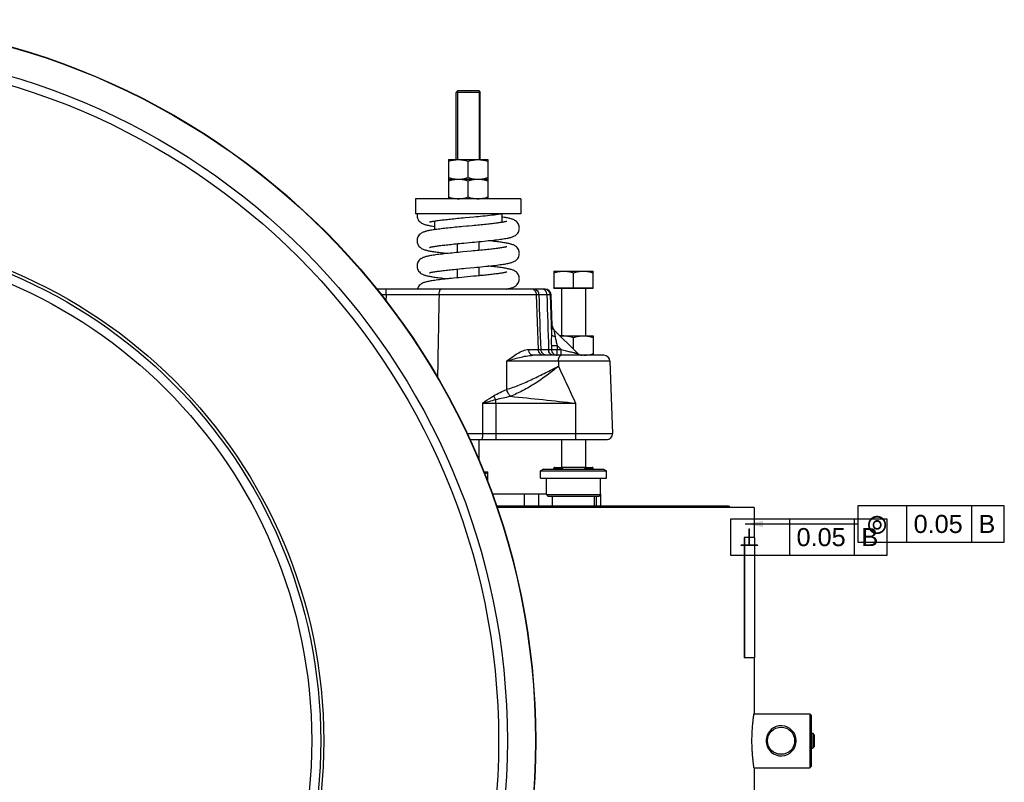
# Model space of a CAD drawing. Extents: x 0 to 2037, y -777 to 1557.
# Tile 5 of 70: x 983 to 1147, y -383 to -256. Entities that reach past the tile are written whole.
import ezdxf

# ---------------------------------------------------------------- set-up
doc = ezdxf.new("R2010")
doc.units = 0
doc.header["$LTSCALE"] = 65.395
doc.layers.get('0').update_dxf_attribs({"linetype": 'CONTINUOUS'})
doc.layers.add('3_ALL_AXES', color=7, linetype='CONTINUOUS')
doc.styles.get("Standard").update_dxf_attribs({"font": 'arial.ttf'})
doc.styles.add('TEXTSTYLE_1', font='gdt', dxfattribs={"width": 0.8})
doc.dimstyles.get("Standard").update_dxf_attribs({"dimtxt": 3, "dimasz": 3, "dimexe": 2, "dimexo": 1.5, "dimtad": 1, "dimdec": 1, "dimtxsty": 'STANDARD', "dimblk": '_ARROW_FILLED', "dimblk1": '_ARROW_FILLED', "dimblk2": '_ARROW_FILLED', "dimcen": 0.09, "dimazin": 3, "dimtol": 1, "dimtp": 0.1, "dimtm": 0.1, "dimtfac": 1, "dimtdec": 1, "dimtofl": 0, "dimtmove": 0, "dimatfit": 3, "dimtolj": 1})

# ---------------------------------------------------------------- blocks, each defined once
blk = doc.blocks.new('_ARROW_FILLED')
at = {"color": 0, "linetype": 'BYBLOCK'}
blk.add_solid([(0, 0), (-1, 0.25), (-1, -0.25)], dxfattribs=at)

msp = doc.modelspace()

# ---------------------------------------------------------------- linework, layer by layer
at = {"color": 7, "linetype": 'CONTINUOUS'}
for p, q in [((1056.002, -267.838), (1055.752, -268.088)), ((1059.752, -268.088), (1055.752, -268.088)), ((1059.552, -267.838), (1055.952, -267.838)), ((1059.502, -267.838), (1059.752, -268.088)), ((1057.024, -293.101), (1058.424, -292.969)), ((1059.555, -292.861), (1059.984, -292.819)), ((1070.537, -300.738), (1042.569, -300.738)), ((1072.002, -300.613), (1072.002, -300.513)), ((1072.002, -300.513), (1078.502, -300.513)), ((1072.002, -300.613), (1078.502, -300.613)), ((1073.252, -300.613), (1073.252, -308.488)), ((1077.252, -300.613), (1077.252, -308.488)), ((1078.502, -300.613), (1078.502, -300.513)), ((1071.715, -306.82), (1071.536, -301.703)), ((1072.003, -307.489), (1075.96, -311.445)), ((1080.298, -311.738), (1068.507, -311.738)), ((1081.297, -312.703), (1081.716, -324.703)), ((1058.026, -325.738), (1080.717, -325.738)), ((1073.252, -325.738), (1073.252, -330.363)), ((1077.252, -325.738), (1077.252, -330.363)), ((1072.152, -330.338), (1073.252, -330.338)), ((1077.252, -330.363), (1073.252, -330.363)), ((1073.252, -330.363), (1073.502, -330.613)), ((1077.252, -330.363), (1077.002, -330.613)), ((1077.252, -330.338), (1078.352, -330.338)), ((1070.239, -330.613), (1069.739, -330.902)), ((1069.739, -332.113), (1069.739, -330.901)), ((1069.739, -330.901), (1080.739, -330.901)), ((1070.239, -330.613), (1080.239, -330.613)), ((1072.002, -330.613), (1072.002, -330.488)), ((1078.502, -330.613), (1078.502, -330.488)), ((1080.239, -330.613), (1080.739, -330.902)), ((1080.739, -332.113), (1080.739, -330.901)), ((1070.739, -334.863), (1070.739, -332.113)), ((1079.739, -334.863), (1079.739, -332.113)), ((1070.739, -334.863), (1079.739, -334.863)), ((1070.739, -334.863), (1070.989, -335.113)), ((1070.989, -335.113), (1079.489, -335.113)), ((1071.739, -336.738), (1071.739, -335.113)), ((1078.739, -336.738), (1078.739, -335.113)), ((1079.008, -335.113), (1079.008, -336.738)), ((1079.739, -334.863), (1079.489, -335.113)), ((1079.752, -334.738), (1079.752, -336.738)), ((1062.438, -336.738), (1100.989, -336.738)), ((1100.989, -336.738), (1101.239, -336.988)), ((1105.239, -371.238), (1114.489, -371.238)), ((1114.489, -371.238), (1114.489, -380.238)), ((1114.739, -371.488), (1114.489, -371.238)), ((1114.739, -371.488), (1114.737, -374.238)), ((1114.742, -374.238), (1114.739, -371.488)), ((1114.737, -374.238), (1114.736, -374.488)), ((1114.736, -374.488), (1114.737, -377.238)), ((1114.739, -374.488), (1114.989, -374.488)), ((1114.742, -374.488), (1114.742, -374.238)), ((1114.989, -374.488), (1114.989, -376.988)), ((1115.239, -374.738), (1114.989, -374.488)), ((1115.239, -374.738), (1115.239, -375.113)), ((1115.239, -375.113), (1115.239, -376.383)), ((1114.737, -377.238), (1114.739, -379.988)), ((1114.739, -376.988), (1114.989, -376.988)), ((1114.742, -377.238), (1114.742, -376.988)), ((1115.239, -376.738), (1114.989, -376.988)), ((1115.239, -376.383), (1115.239, -376.738)), ((1105.239, -380.238), (1114.489, -380.238)), ((1114.739, -379.988), (1114.489, -380.238))]:
    msp.add_line(p, q, dxfattribs=at)
at = {"color": 2, "linetype": 'CONTINUOUS'}
for p, q in [((1055.952, -267.838), (1055.952, -279.238)), ((1059.552, -267.838), (1059.552, -279.238)), ((1146.815, -336.738), (1122.499, -336.738)), ((1122.499, -336.738), (1122.499, -342.738)), ((1130.624, -342.738), (1130.624, -336.738)), ((1141.402, -342.738), (1141.402, -336.738)), ((1146.815, -342.738), (1146.815, -336.738)), ((1101.302, -338.921), (1101.302, -344.921)), ((1127.367, -338.921), (1101.302, -338.921)), ((1111.177, -344.921), (1111.177, -338.921)), ((1121.954, -344.921), (1121.954, -338.921)), ((1127.367, -344.921), (1127.367, -338.921)), ((1122.499, -342.738), (1146.815, -342.738)), ((1101.302, -344.921), (1127.367, -344.921))]:
    msp.add_line(p, q, dxfattribs=at)
at = {"color": 9, "linetype": 'CONTINUOUS'}
for p, q in [((1044.121, -301.712), (1044.121, -300.738)), ((1044.121, -301.712), (1043.337, -301.712)), ((1044.121, -301.712), (1044.092, -302.67)), ((1052.908, -301.703), (1044.121, -301.712)), ((1052.908, -301.703), (1051.214, -301.704)), ((1069.106, -301.703), (1052.908, -301.703)), ((1069.426, -310.773), (1069.106, -301.703)), ((1070.827, -301.703), (1069.54, -301.703)), ((1071.536, -301.703), (1071.364, -301.703)), ((1071.364, -301.703), (1071.578, -308.256)), ((1071.715, -306.82), (1071.711, -306.816)), ((1067.795, -310.773), (1069.426, -310.773)), ((1069.852, -310.773), (1071.109, -310.773)), ((1071.57, -310.084), (1071.59, -310.774)), ((1072.529, -310.083), (1073.218, -310.773)), ((1072.529, -310.083), (1072.547, -310.773)), ((1072.547, -311.738), (1072.547, -310.773)), ((1072.547, -310.773), (1073.218, -310.773)), ((1073.218, -311.738), (1073.218, -310.773)), ((1064.111, -312.703), (1064.143, -317.409)), ((1072.744, -312.703), (1072.736, -313.558)), ((1081.297, -312.703), (1072.744, -312.703)), ((1060.115, -319.685), (1060.14, -324.703)), ((1060.115, -319.685), (1062.345, -319.685)), ((1062.345, -319.685), (1075.582, -319.685)), ((1062.345, -319.685), (1062.364, -324.703)), ((1075.582, -319.685), (1075.591, -324.703)), ((1057.549, -324.703), (1060.14, -324.703)), ((1060.14, -324.703), (1062.364, -324.703)), ((1062.364, -324.703), (1081.716, -324.703)), ((1072.002, -330.488), (1073.377, -330.488)), ((1077.127, -330.488), (1078.502, -330.488)), ((1067.078, -334.738), (1067.078, -336.738)), ((1069.443, -334.738), (1069.443, -336.738))]:
    msp.add_line(p, q, dxfattribs=at)
at = {"color": 3, "linetype": 'CONTINUOUS'}
for p, q in [((1061.729, -334.738), (1070.739, -334.738)), ((1079.752, -334.738), (1079.739, -334.738))]:
    msp.add_line(p, q, dxfattribs=at)
at = {"color": 7, "linetype": 'CONTINUOUS'}
for points in [[(1049.277, -288.238), (1049.256, -288.407), (1049.252, -288.5)], [(1049.252, -288.5), (1049.257, -288.615), (1049.286, -288.805), (1049.34, -288.991), (1049.418, -289.168), (1049.516, -289.329), (1049.631, -289.473), (1049.758, -289.598), (1049.891, -289.703), (1050.022, -289.788), (1050.152, -289.857), (1050.277, -289.914), (1050.401, -289.963), (1050.528, -290.006), (1050.659, -290.045), (1050.797, -290.082), (1050.944, -290.117), (1051.102, -290.152), (1051.272, -290.186), (1051.457, -290.22), (1051.657, -290.254), (1051.875, -290.289), (1052.109, -290.324), (1052.152, -290.33)], [(1051.349, -289.607), (1051.342, -289.61), (1051.337, -289.612), (1051.348, -289.608), (1051.374, -289.6), (1051.414, -289.588), (1051.466, -289.574), (1051.53, -289.558), (1051.607, -289.541), (1051.694, -289.522), (1051.793, -289.503), (1051.903, -289.482), (1052.023, -289.461), (1052.155, -289.439), (1052.297, -289.416), (1052.45, -289.393), (1052.614, -289.369), (1052.788, -289.345), (1052.974, -289.32), (1053.169, -289.295), (1053.375, -289.269), (1053.591, -289.243), (1053.818, -289.217), (1054.054, -289.19), (1054.299, -289.163), (1054.554, -289.136), (1054.819, -289.108), (1055.092, -289.08), (1055.376, -289.051), (1055.668, -289.022), (1055.97, -288.992), (1056.281, -288.962), (1056.601, -288.931), (1056.93, -288.9), (1057.268, -288.868)], [(1057.268, -288.868), (1057.969, -288.802), (1058.697, -288.733)], [(1064.146, -289.501), (1064.112, -289.512), (1064.062, -289.525), (1063.999, -289.541), (1063.923, -289.559), (1063.835, -289.578), (1063.734, -289.599), (1063.622, -289.62), (1063.5, -289.642), (1063.366, -289.664), (1063.222, -289.687), (1063.067, -289.711), (1062.902, -289.735), (1062.727, -289.759), (1062.543, -289.784), (1062.348, -289.809), (1062.144, -289.834), (1061.931, -289.86), (1061.709, -289.886), (1061.478, -289.912), (1061.238, -289.939), (1060.99, -289.966), (1060.733, -289.993), (1060.469, -290.02), (1060.198, -290.048), (1059.92, -290.076), (1059.636, -290.104), (1059.346, -290.132), (1059.05, -290.16), (1058.75, -290.189), (1058.445, -290.218)], [(1058.697, -288.733), (1059.069, -288.698), (1059.445, -288.662), (1059.823, -288.625), (1060.202, -288.588), (1060.58, -288.55), (1060.956, -288.511), (1061.328, -288.472), (1061.694, -288.432), (1062.053, -288.391), (1062.403, -288.35), (1062.741, -288.308), (1063.068, -288.265), (1063.266, -288.238)], [(1066.252, -290.605), (1066.249, -290.5), (1066.222, -290.314), (1066.171, -290.131), (1066.097, -289.957), (1066.002, -289.796), (1065.891, -289.652), (1065.767, -289.525), (1065.636, -289.419), (1065.505, -289.331), (1065.376, -289.259), (1065.251, -289.201), (1065.126, -289.151), (1065.002, -289.108), (1064.874, -289.069), (1064.741, -289.032), (1064.601, -288.998), (1064.451, -288.964), (1064.291, -288.931), (1064.119, -288.899), (1063.935, -288.866), (1063.738, -288.833), (1063.527, -288.801), (1063.352, -288.775)], [(1064.164, -289.495), (1064.167, -289.494), (1064.146, -289.501)], [(1056.878, -290.366), (1056.561, -290.396), (1056.244, -290.426), (1055.928, -290.457), (1055.613, -290.487), (1055.301, -290.518), (1054.993, -290.549), (1054.691, -290.58), (1054.394, -290.611), (1054.104, -290.641), (1053.821, -290.672), (1053.548, -290.703), (1053.284, -290.734), (1053.029, -290.764), (1052.786, -290.795), (1052.553, -290.825), (1052.332, -290.855), (1052.122, -290.884), (1051.924, -290.914), (1051.736, -290.943), (1051.56, -290.973), (1051.395, -291.002), (1051.239, -291.031), (1051.094, -291.061), (1050.957, -291.091), (1050.827, -291.121), (1050.705, -291.153), (1050.588, -291.186), (1050.474, -291.222), (1050.362, -291.262), (1050.249, -291.308), (1050.132, -291.363), (1050.009, -291.431), (1049.882, -291.514), (1049.752, -291.618), (1049.627, -291.742), (1049.512, -291.887), (1049.414, -292.05), (1049.337, -292.228), (1049.284, -292.416), (1049.256, -292.605), (1049.252, -292.71)], [(1058.445, -290.218), (1057.825, -290.277), (1057.511, -290.306), (1056.878, -290.366)], [(1059.984, -292.819), (1060.39, -292.779), (1060.791, -292.738), (1061.179, -292.698), (1061.551, -292.658), (1061.902, -292.619), (1062.232, -292.581), (1062.541, -292.543), (1062.83, -292.507), (1063.1, -292.471), (1063.353, -292.435), (1063.589, -292.4), (1063.809, -292.366), (1064.013, -292.331), (1064.203, -292.296), (1064.378, -292.262), (1064.54, -292.227), (1064.69, -292.191), (1064.831, -292.154), (1064.964, -292.115), (1065.091, -292.072), (1065.215, -292.025), (1065.341, -291.969), (1065.47, -291.9), (1065.602, -291.816), (1065.736, -291.712), (1065.865, -291.587), (1065.983, -291.443), (1066.084, -291.28), (1066.163, -291.101), (1066.218, -290.913), (1066.248, -290.721), (1066.252, -290.605)], [(1049.252, -292.71), (1049.257, -292.821), (1049.285, -293.01), (1049.338, -293.197), (1049.416, -293.374), (1049.515, -293.537), (1049.63, -293.681), (1049.754, -293.805), (1049.883, -293.907), (1050.009, -293.99), (1050.132, -294.058), (1050.249, -294.113), (1050.364, -294.159), (1050.479, -294.2), (1050.595, -294.236), (1050.714, -294.27), (1050.84, -294.302), (1050.972, -294.333), (1051.113, -294.364), (1051.263, -294.394), (1051.423, -294.424), (1051.593, -294.454), (1051.775, -294.483), (1051.969, -294.513), (1052.175, -294.544), (1052.394, -294.574), (1052.626, -294.605), (1052.871, -294.637), (1053.131, -294.669), (1053.405, -294.701), (1053.694, -294.734), (1053.999, -294.768), (1054.317, -294.802), (1054.445, -294.815)], [(1066.252, -294.815), (1066.248, -294.708), (1066.221, -294.517), (1066.167, -294.33), (1066.09, -294.153), (1065.993, -293.992), (1065.879, -293.848), (1065.755, -293.725), (1065.627, -293.622), (1065.5, -293.538), (1065.377, -293.47), (1065.259, -293.414), (1065.144, -293.368), (1065.029, -293.327), (1064.912, -293.29), (1064.79, -293.255), (1064.661, -293.222), (1064.523, -293.19), (1064.377, -293.158), (1064.22, -293.127), (1064.052, -293.096), (1063.872, -293.065), (1063.681, -293.034), (1063.478, -293.003), (1063.263, -292.972), (1063.037, -292.941), (1062.799, -292.91), (1062.55, -292.879), (1062.291, -292.847), (1062.023, -292.816), (1061.745, -292.784), (1061.46, -292.753), (1061.169, -292.722), (1061.06, -292.71)], [(1051.345, -293.819), (1051.34, -293.821), (1051.337, -293.822), (1051.351, -293.817), (1051.379, -293.808), (1051.42, -293.796), (1051.475, -293.782), (1051.541, -293.766), (1051.619, -293.748), (1051.709, -293.729), (1051.809, -293.709), (1051.921, -293.689), (1052.043, -293.667), (1052.177, -293.645), (1052.321, -293.622), (1052.476, -293.599), (1052.641, -293.575), (1052.818, -293.551), (1053.005, -293.526), (1053.202, -293.501), (1053.41, -293.475), (1053.629, -293.449), (1053.859, -293.422), (1054.098, -293.395), (1054.348, -293.368), (1054.608, -293.34), (1054.878, -293.312), (1055.157, -293.283), (1055.446, -293.254), (1055.745, -293.224), (1056.052, -293.194), (1056.368, -293.163), (1056.692, -293.132), (1057.024, -293.101)], [(1064.157, -293.708), (1064.162, -293.706), (1064.168, -293.703), (1064.157, -293.707), (1064.13, -293.716), (1064.088, -293.728), (1064.033, -293.743), (1063.964, -293.76), (1063.883, -293.778), (1063.788, -293.798), (1063.682, -293.819), (1063.563, -293.841), (1063.432, -293.863), (1063.289, -293.887), (1063.134, -293.911), (1062.968, -293.935), (1062.791, -293.961), (1062.602, -293.986), (1062.402, -294.012), (1062.192, -294.039), (1061.971, -294.065), (1061.74, -294.092), (1061.499, -294.12), (1061.248, -294.148), (1060.988, -294.176), (1060.717, -294.205), (1060.438, -294.233), (1060.149, -294.263), (1059.851, -294.292), (1059.545, -294.323), (1059.231, -294.353), (1058.908, -294.384), (1058.579, -294.415), (1058.242, -294.447)], [(1058.424, -292.969), (1058.798, -292.934), (1059.182, -292.897), (1059.555, -292.861)], [(1056.841, -294.579), (1056.484, -294.613), (1056.126, -294.647), (1055.771, -294.682), (1055.419, -294.716), (1055.072, -294.751), (1054.732, -294.785), (1054.4, -294.82), (1054.077, -294.854), (1053.765, -294.889), (1053.464, -294.923), (1053.176, -294.957), (1052.901, -294.99), (1052.639, -295.024), (1052.39, -295.057), (1052.155, -295.09), (1051.934, -295.122), (1051.727, -295.155), (1051.533, -295.187), (1051.352, -295.22), (1051.184, -295.252), (1051.027, -295.285), (1050.88, -295.318), (1050.742, -295.353), (1050.612, -295.389), (1050.486, -295.428), (1050.364, -295.471), (1050.243, -295.521), (1050.121, -295.579), (1049.994, -295.649), (1049.867, -295.735), (1049.739, -295.84), (1049.617, -295.963), (1049.507, -296.104), (1049.412, -296.263), (1049.337, -296.437), (1049.285, -296.621), (1049.257, -296.811), (1049.252, -296.92)], [(1058.242, -294.447), (1057.551, -294.512), (1056.841, -294.579)], [(1058.736, -297.15), (1059.115, -297.113), (1059.508, -297.076), (1059.908, -297.037), (1060.313, -296.997), (1060.714, -296.956), (1061.107, -296.915), (1061.485, -296.875), (1061.842, -296.835), (1062.179, -296.797), (1062.495, -296.759), (1062.79, -296.722), (1063.066, -296.685), (1063.323, -296.65), (1063.564, -296.614), (1063.787, -296.579), (1063.994, -296.544), (1064.187, -296.509), (1064.365, -296.475), (1064.529, -296.439), (1064.682, -296.403), (1064.824, -296.366), (1064.958, -296.327), (1065.086, -296.284), (1065.212, -296.236), (1065.337, -296.18), (1065.468, -296.112), (1065.6, -296.028), (1065.735, -295.924), (1065.864, -295.799), (1065.982, -295.654), (1066.083, -295.491), (1066.163, -295.312), (1066.218, -295.124), (1066.248, -294.932), (1066.252, -294.815)], [(1049.252, -296.92), (1049.257, -297.033), (1049.285, -297.223), (1049.34, -297.411), (1049.419, -297.59), (1049.52, -297.754), (1049.637, -297.899), (1049.764, -298.023), (1049.894, -298.125), (1050.022, -298.208), (1050.146, -298.275), (1050.265, -298.329), (1050.382, -298.376), (1050.498, -298.416), (1050.616, -298.453), (1050.739, -298.487), (1050.868, -298.519), (1051.005, -298.551), (1051.151, -298.582), (1051.307, -298.612), (1051.473, -298.643), (1051.65, -298.673), (1051.838, -298.703), (1052.039, -298.734), (1052.252, -298.765), (1052.478, -298.796), (1052.719, -298.827), (1052.974, -298.859), (1053.246, -298.892), (1053.534, -298.926), (1053.838, -298.96), (1054.16, -298.995), (1054.445, -299.025)], [(1051.344, -298.029), (1051.34, -298.031), (1051.338, -298.032), (1051.351, -298.027), (1051.379, -298.018), (1051.42, -298.006), (1051.474, -297.992), (1051.54, -297.976), (1051.617, -297.958), (1051.706, -297.94), (1051.805, -297.92), (1051.916, -297.9), (1052.037, -297.878), (1052.169, -297.856), (1052.311, -297.834), (1052.464, -297.811), (1052.627, -297.787), (1052.801, -297.763), (1052.986, -297.738), (1053.181, -297.713), (1053.387, -297.688), (1053.603, -297.662), (1053.83, -297.636), (1054.067, -297.609), (1054.315, -297.581), (1054.573, -297.554), (1054.84, -297.526), (1055.118, -297.497), (1055.405, -297.468), (1055.701, -297.438), (1056.007, -297.408), (1056.321, -297.378), (1056.644, -297.347), (1056.974, -297.316), (1057.311, -297.284)], [(1057.311, -297.284), (1058.007, -297.218), (1058.736, -297.15)], [(1066.252, -299.025), (1066.248, -298.908), (1066.218, -298.714), (1066.163, -298.53), (1066.087, -298.358), (1065.992, -298.2), (1065.88, -298.06), (1065.757, -297.937), (1065.629, -297.834), (1065.503, -297.75), (1065.379, -297.681), (1065.262, -297.626), (1065.149, -297.579), (1065.037, -297.539), (1064.924, -297.503), (1064.808, -297.47), (1064.688, -297.439), (1064.561, -297.408), (1064.427, -297.379), (1064.284, -297.35), (1064.133, -297.321), (1063.972, -297.292), (1063.802, -297.264), (1063.621, -297.235), (1063.429, -297.206), (1063.226, -297.177), (1063.012, -297.148), (1062.787, -297.118), (1062.551, -297.089), (1062.305, -297.059), (1062.048, -297.029), (1061.782, -296.998), (1061.507, -296.968), (1061.223, -296.937), (1061.06, -296.92)], [(1059.566, -298.53), (1059.125, -298.573), (1058.614, -298.622), (1058.112, -298.67), (1057.623, -298.716), (1057.146, -298.76), (1056.684, -298.804), (1056.238, -298.847), (1055.808, -298.888), (1055.395, -298.929), (1054.998, -298.968), (1054.618, -299.007), (1054.256, -299.045), (1053.91, -299.083), (1053.582, -299.119), (1053.271, -299.155), (1052.978, -299.191), (1052.701, -299.225), (1052.442, -299.26), (1052.198, -299.294), (1051.971, -299.327), (1051.758, -299.36), (1051.561, -299.393), (1051.378, -299.425), (1051.207, -299.458), (1051.049, -299.49), (1050.901, -299.523), (1050.763, -299.557), (1050.634, -299.593), (1050.511, -299.63), (1050.391, -299.672), (1050.272, -299.718), (1050.15, -299.774), (1050.024, -299.842), (1049.895, -299.925), (1049.762, -300.029), (1049.635, -300.153), (1049.518, -300.299), (1049.418, -300.463), (1049.339, -300.643), (1049.311, -300.738)], [(1064.157, -297.918), (1064.166, -297.914), (1064.166, -297.914), (1064.15, -297.92), (1064.119, -297.929), (1064.075, -297.942), (1064.018, -297.957), (1063.949, -297.973), (1063.869, -297.991), (1063.779, -298.01), (1063.677, -298.03), (1063.565, -298.05), (1063.443, -298.072), (1063.31, -298.093), (1063.168, -298.116), (1063.016, -298.138), (1062.855, -298.162), (1062.685, -298.185), (1062.506, -298.209), (1062.318, -298.233), (1062.121, -298.257), (1061.917, -298.282), (1061.704, -298.307), (1061.484, -298.332), (1061.257, -298.357), (1061.022, -298.382), (1060.782, -298.408), (1060.535, -298.433), (1060.283, -298.459), (1060.025, -298.485), (1059.763, -298.511), (1059.566, -298.53)], [(1064.086, -300.738), (1064.137, -300.729), (1064.312, -300.695), (1064.475, -300.661), (1064.626, -300.627), (1064.767, -300.592), (1064.899, -300.555), (1065.025, -300.515), (1065.147, -300.472), (1065.268, -300.422), (1065.39, -300.364), (1065.516, -300.293), (1065.645, -300.206), (1065.773, -300.1), (1065.895, -299.974), (1066.004, -299.832), (1066.098, -299.672), (1066.171, -299.5), (1066.222, -299.318), (1066.248, -299.134), (1066.252, -299.025)]]:
    msp.add_lwpolyline(points, dxfattribs=at)
at = {"color": 9, "linetype": 'CONTINUOUS'}
for points in [[(1047.699, -301.708), (1046.805, -301.709), (1045.909, -301.71), (1044.121, -301.712)], [(1051.214, -301.704), (1050.348, -301.705), (1049.472, -301.706), (1047.699, -301.708)]]:
    msp.add_lwpolyline(points, dxfattribs=at)
at = {"color": 7, "linetype": 'CONTINUOUS'}
for centre, radius in [((949.252, -375.738), 119.725), ((949.252, -375.738), 84.5), ((949.252, -375.738), 84), ((1109.736, -375.738), 2.25)]:
    msp.add_circle(centre, radius, dxfattribs=at)
at = {"color": 9, "linetype": 'CONTINUOUS'}
for radius in [119.674, 115.006, 113.557, 82.5]:
    msp.add_circle((949.252, -375.738), radius, dxfattribs=at)
for centre, radius, start, end in [((1068.54, -301.737), 1, 1.95671, 67.89958), ((1070.377, -301.713), 0.976, 84.42709, 89.99391), ((1070.377, -301.715), 0.978, 78.87342, 84.43092), ((1072.71, -306.782), 0.999, 181.96587, 224.99761), ((1068.427, -2747.998), 2435.299, 89.898445, 90.101556), ((1035.841, -319.729), 26.505, 0.0933, 1.39986)]:
    msp.add_arc(centre, radius, start, end, dxfattribs=at)
at = {"color": 7, "linetype": 'CONTINUOUS'}
for centre, radius, start, end in [((1070.537, -301.738), 1, 2, 90), ((1072.714, -306.785), 1, 182, 224.68457), ((1076.667, -310.738), 1, 225.00016, 270), ((1080.298, -312.738), 1, 2, 90), ((1080.717, -324.738), 1, 270, 2), ((1072.152, -330.488), 0.15, 90, 180), ((1078.352, -330.488), 0.15, 0, 90), ((1109.736, -375.738), 2.5, 0.49773, 174.04854), ((1109.736, -375.738), 2.5, 185.98686, 359.57119)]:
    msp.add_arc(centre, radius, start, end, dxfattribs=at)
at = {"color": 9, "linetype": 'CONTINUOUS'}
for points, knots in [([(1052.908, -301.703), (1052.91, -301.579), (1052.928, -301.347), (1052.988, -301.077), (1053.062, -300.904), (1053.129, -300.796), (1053.209, -300.738), (1053.259, -300.738)], [0, 0, 0, 0, 0.3445655, 0.6419065, 0.7624016, 0.8610414, 1, 1, 1, 1]), ([(1069.106, -301.703), (1069.102, -301.577), (1069.056, -301.33), (1068.877, -301.011), (1068.608, -300.791), (1068.388, -300.738), (1068.282, -300.738)], [0, 0, 0, 0, 0.2718933, 0.5311201, 0.772266, 1, 1, 1, 1]), ([(1070.827, -301.703), (1070.824, -301.577), (1070.782, -301.332), (1070.615, -301.014), (1070.364, -300.793), (1070.155, -300.738), (1070.055, -300.738)], [0, 0, 0, 0, 0.2788438, 0.5412271, 0.7796895, 1, 1, 1, 1]), ([(1071.364, -301.703), (1071.357, -301.484), (1071.191, -301.038), (1070.779, -300.798), (1070.566, -300.756)], [0, 0, 0, 0, 0.5019258, 1, 1, 1, 1]), ([(1069.54, -301.703), (1069.495, -301.701), (1069.35, -301.703), (1069.205, -301.702), (1069.106, -301.703)], [0, 0, 0, 0, 0.3105477, 1, 1, 1, 1]), ([(1071.364, -301.703), (1071.34, -301.702), (1071.161, -301.701), (1070.982, -301.702), (1070.827, -301.703)], [0, 0, 0, 0, 0.1370226, 1, 1, 1, 1]), ([(1071.711, -306.816), (1071.71, -306.815), (1071.702, -306.827), (1071.701, -306.842), (1071.692, -306.879), (1071.682, -306.95), (1071.665, -307.073), (1071.647, -307.25), (1071.627, -307.466), (1071.601, -307.804), (1071.586, -308.071), (1071.578, -308.256)], [0, 0, 0, 0, 0.0039926, 0.0177492, 0.0417339, 0.0755547, 0.1702252, 0.2960242, 0.4469159, 0.6174376, 1, 1, 1, 1]), ([(1072.003, -307.489), (1072.001, -307.486), (1072.001, -307.515), (1072.002, -307.52), (1072.003, -307.531)], [0, 0, 0, 0, 0.2109777, 1, 1, 1, 1]), ([(1071.578, -308.256), (1071.571, -308.556), (1071.555, -309.165), (1071.561, -309.775), (1071.57, -310.084)], [0, 0, 0, 0, 0.4927579, 1, 1, 1, 1]), ([(1071.578, -308.255), (1071.611, -308.349), (1071.817, -308.52), (1072.048, -308.594), (1072.189, -308.625)], [0, 0, 0, 0, 0.4081897, 1, 1, 1, 1]), ([(1072.003, -307.531), (1072.009, -307.59), (1072.029, -307.737), (1072.085, -308.103), (1072.144, -308.408), (1072.189, -308.625)], [0, 0, 0, 0, 0.1599644, 0.401077, 1, 1, 1, 1]), ([(1072.189, -308.625), (1072.239, -308.866), (1072.339, -309.354), (1072.461, -309.839), (1072.529, -310.083)], [0, 0, 0, 0, 0.492093, 1, 1, 1, 1]), ([(1064.111, -312.703), (1064.421, -312.479), (1065.026, -312.037), (1065.934, -311.426), (1066.835, -310.945), (1067.485, -310.773), (1067.795, -310.773)], [0, 0, 0, 0, 0.2725576, 0.5340376, 0.7787146, 1, 1, 1, 1]), ([(1068.507, -311.738), (1068.415, -311.738), (1068.218, -311.68), (1067.988, -311.457), (1067.837, -311.141), (1067.799, -310.898), (1067.795, -310.773)], [0, 0, 0, 0, 0.2109277, 0.4461955, 0.7126081, 1, 1, 1, 1]), ([(1070.254, -311.738), (1070.148, -311.738), (1069.926, -311.684), (1069.656, -311.465), (1069.476, -311.146), (1069.43, -310.899), (1069.426, -310.773)], [0, 0, 0, 0, 0.2283299, 0.469697, 0.7286719, 1, 1, 1, 1]), ([(1069.426, -310.773), (1069.525, -310.773), (1069.667, -310.773), (1069.809, -310.775), (1069.852, -310.773)], [0, 0, 0, 0, 0.6964997, 1, 1, 1, 1]), ([(1070.849, -311.738), (1070.722, -311.738), (1070.465, -311.688), (1070.138, -311.475), (1069.914, -311.155), (1069.856, -310.9), (1069.852, -310.773)], [0, 0, 0, 0, 0.2497801, 0.4996868, 0.7497757, 1, 1, 1, 1]), ([(1071.874, -311.738), (1071.775, -311.738), (1071.567, -311.682), (1071.318, -311.461), (1071.154, -311.143), (1071.112, -310.898), (1071.109, -310.773)], [0, 0, 0, 0, 0.2192828, 0.4573844, 0.7202072, 1, 1, 1, 1]), ([(1071.109, -310.773), (1071.16, -310.773), (1071.32, -310.774), (1071.481, -310.774), (1071.59, -310.774)], [0, 0, 0, 0, 0.3199423, 1, 1, 1, 1]), ([(1071.57, -310.084), (1071.616, -310.088), (1071.736, -310.091), (1072.056, -310.094), (1072.329, -310.088), (1072.529, -310.083)], [0, 0, 0, 0, 0.1443028, 0.3758346, 1, 1, 1, 1]), ([(1071.59, -310.774), (1071.636, -310.779), (1071.756, -310.78), (1071.971, -310.783), (1072.244, -310.78), (1072.443, -310.774), (1072.547, -310.773)], [0, 0, 0, 0, 0.1450838, 0.3767732, 0.6716952, 1, 1, 1, 1]), ([(1071.59, -310.774), (1071.594, -310.9), (1071.65, -311.153), (1071.863, -311.473), (1072.177, -311.687), (1072.425, -311.738), (1072.547, -311.738)], [0, 0, 0, 0, 0.2549038, 0.5068745, 0.7548468, 1, 1, 1, 1]), ([(1073.218, -310.773), (1073.358, -310.808), (1073.636, -310.877), (1074.051, -310.98), (1074.46, -311.082), (1074.857, -311.18), (1075.176, -311.258), (1075.418, -311.317), (1075.582, -311.357), (1075.725, -311.391), (1075.831, -311.417), (1075.894, -311.431), (1075.932, -311.441), (1075.943, -311.441), (1075.961, -311.446), (1075.96, -311.445)], [0, 0, 0, 0, 0.1527506, 0.3046381, 0.4544616, 0.6004133, 0.73932, 0.8043412, 0.8647089, 0.9182638, 0.961703, 0.9782353, 0.9904695, 0.9978437, 1, 1, 1, 1]), ([(1064.111, -312.703), (1064.469, -312.595), (1065.189, -312.381), (1066.281, -312.083), (1067.383, -311.835), (1068.134, -311.738), (1068.507, -311.738)], [0, 0, 0, 0, 0.2485389, 0.4998584, 0.7517206, 1, 1, 1, 1]), ([(1072.744, -312.703), (1072.745, -312.578), (1072.761, -312.397), (1072.815, -312.167), (1072.889, -311.946), (1073.024, -311.738), (1073.158, -311.738)], [0, 0, 0, 0, 0.3389865, 0.4945115, 0.6348564, 1, 1, 1, 1]), ([(1064.143, -317.409), (1064.872, -317.194), (1066.338, -316.65), (1068.494, -315.679), (1070.629, -314.621), (1072.039, -313.903), (1072.736, -313.558)], [0, 0, 0, 0, 0.2418149, 0.496432, 0.7525331, 1, 1, 1, 1]), ([(1072.736, -313.558), (1072.135, -314.071), (1070.875, -315.055), (1068.904, -316.417), (1066.874, -317.618), (1065.467, -318.272), (1064.768, -318.546)], [0, 0, 0, 0, 0.2510369, 0.5079414, 0.7610751, 1, 1, 1, 1]), ([(1072.736, -313.558), (1073.218, -314.568), (1074.167, -316.611), (1075.107, -318.657), (1075.582, -319.685)], [0, 0, 0, 0, 0.4970034, 1, 1, 1, 1]), ([(1060.115, -319.685), (1060.27, -319.582), (1060.884, -319.174), (1061.5, -318.769), (1061.968, -318.477)], [0, 0, 0, 0, 0.2522328, 1, 1, 1, 1]), ([(1061.968, -318.477), (1062.317, -318.259), (1063.032, -317.878), (1063.772, -317.553), (1064.143, -317.409)], [0, 0, 0, 0, 0.5080607, 1, 1, 1, 1]), ([(1062.338, -319.081), (1062.304, -319.034), (1062.171, -318.839), (1062.051, -318.635), (1061.968, -318.477)], [0, 0, 0, 0, 0.2430884, 1, 1, 1, 1]), ([(1062.338, -319.081), (1062.739, -318.969), (1063.547, -318.776), (1064.361, -318.617), (1064.768, -318.546)], [0, 0, 0, 0, 0.5025042, 1, 1, 1, 1]), ([(1064.768, -318.546), (1064.624, -318.403), (1064.376, -318.037), (1064.21, -317.632), (1064.143, -317.409)], [0, 0, 0, 0, 0.4650218, 1, 1, 1, 1]), ([(1064.768, -318.546), (1066.572, -318.717), (1070.177, -319.094), (1073.78, -319.488), (1075.582, -319.685)], [0, 0, 0, 0, 0.4999391, 1, 1, 1, 1]), ([(1060.14, -324.703), (1060.14, -324.834), (1060.134, -325.078), (1060.104, -325.397), (1060.061, -325.609), (1060.019, -325.711), (1059.989, -325.738), (1059.976, -325.738)], [0, 0, 0, 0, 0.3679621, 0.6842041, 0.9013471, 0.9641693, 1, 1, 1, 1]), ([(1062.364, -324.703), (1062.365, -324.834), (1062.363, -325.025), (1062.357, -325.268), (1062.351, -325.423), (1062.343, -325.551), (1062.335, -325.645), (1062.326, -325.705), (1062.32, -325.73), (1062.315, -325.738), (1062.312, -325.738)], [0, 0, 0, 0, 0.3782484, 0.5504039, 0.7018759, 0.8266335, 0.9197499, 0.9777056, 0.9930103, 1, 1, 1, 1]), ([(1075.591, -324.703), (1075.591, -324.834), (1075.589, -325.025), (1075.583, -325.268), (1075.577, -325.423), (1075.569, -325.551), (1075.561, -325.645), (1075.553, -325.705), (1075.546, -325.73), (1075.541, -325.738), (1075.538, -325.738)], [0, 0, 0, 0, 0.3782484, 0.5504039, 0.7018759, 0.8266335, 0.9197499, 0.9777056, 0.9930103, 1, 1, 1, 1])]:
    msp.add_open_spline(points, degree=3, knots=knots, dxfattribs=at)
for points in [[(1068.916, -300.811), (1068.799, -300.763), (1068.67, -300.738), (1068.543, -300.738)], [(1052.908, -301.703), (1052.824, -306.268), (1052.74, -310.834), (1052.655, -315.399)], [(1069.852, -310.773), (1069.747, -307.749), (1069.643, -304.726), (1069.54, -301.703)], [(1070.827, -301.703), (1070.921, -304.726), (1071.015, -307.749), (1071.109, -310.773)], [(1060.115, -319.685), (1060.855, -319.48), (1061.595, -319.275), (1062.338, -319.081)]]:
    msp.add_open_spline(points, degree=3, dxfattribs=at)
at = {"layer": '3_ALL_AXES', "color": 7, "linetype": 'CONTINUOUS'}
for p, q in [((1055.752, -279.238), (1055.752, -268.088)), ((1059.752, -279.238), (1059.752, -268.088)), ((1054.502, -279.238), (1054.502, -285.738)), ((1054.502, -279.238), (1061.002, -279.238)), ((1057.752, -282.197), (1057.752, -279.528)), ((1061.002, -279.238), (1061.002, -285.738)), ((1054.502, -282.488), (1061.002, -282.488)), ((1057.752, -285.447), (1057.752, -282.778)), ((1049.002, -285.738), (1049.002, -288.238)), ((1066.502, -285.738), (1049.002, -285.738)), ((1066.502, -285.738), (1066.502, -288.238)), ((1066.502, -288.238), (1049.002, -288.238)), ((1052.152, -289.439), (1052.152, -290.88)), ((1063.352, -288.238), (1063.352, -289.667)), ((1055.952, -294.664), (1055.952, -293.204)), ((1059.552, -294.322), (1059.552, -292.861)), ((1055.952, -298.874), (1055.952, -297.414)), ((1059.552, -298.53), (1059.552, -297.071)), ((1072.002, -297.763), (1072.002, -300.513)), ((1072.002, -297.763), (1078.502, -297.763)), ((1075.252, -300.513), (1075.252, -298.053)), ((1078.502, -300.513), (1078.502, -297.763)), ((1073.002, -308.488), (1078.502, -308.488)), ((1075.252, -310.738), (1075.252, -308.778)), ((1078.502, -308.488), (1078.502, -311.738)), ((1059.552, -329.195), (1059.552, -325.738)), ((1060.33, -331.088), (1061.002, -331.088)), ((1061.002, -332.774), (1061.002, -331.088)), ((1069.739, -332.113), (1080.739, -332.113)), ((1105.239, -336.988), (1062.523, -336.988)), ((1105.239, -336.988), (1105.239, -341.988)), ((1103.581, -341.988), (1103.581, -361.988)), ((1105.314, -341.988), (1103.581, -341.988)), ((1103.652, -341.988), (1103.652, -361.988)), ((1105.314, -341.988), (1105.314, -361.988)), ((1105.314, -361.988), (1103.581, -361.988)), ((1105.239, -361.988), (1105.239, -371.238)), ((1105.239, -380.238), (1105.239, -414.488))]:
    msp.add_line(p, q, dxfattribs=at)
for centre, radius, start, end in [((1073.632, -312.845), 4.357, 90.06353, 97.7719), ((1076.883, -307.404), 4.334, 264.4791, 267.14816), ((1076.876, -307.461), 4.277, 271.02546, 274.29811), ((1076.871, -307.388), 4.35, 274.2934, 275.01329), ((1109.736, -375.738), 2.5, 174.05275, 185.9826), ((1109.736, -375.738), 2.5, 359.57405, 0.49461)]:
    msp.add_arc(centre, radius, start, end, dxfattribs=at)
for points, knots in [([(1054.502, -279.528), (1054.765, -279.44), (1055.299, -279.294), (1055.852, -279.238), (1056.127, -279.238)], [0, 0, 0, 0, 0.5018729, 1, 1, 1, 1]), ([(1056.127, -279.238), (1056.402, -279.238), (1056.956, -279.294), (1057.49, -279.44), (1057.752, -279.528)], [0, 0, 0, 0, 0.4981271, 1, 1, 1, 1]), ([(1057.752, -279.528), (1058.015, -279.44), (1058.549, -279.294), (1059.102, -279.238), (1059.377, -279.238)], [0, 0, 0, 0, 0.5018729, 1, 1, 1, 1]), ([(1059.377, -279.238), (1059.652, -279.238), (1060.206, -279.294), (1060.74, -279.44), (1061.002, -279.528)], [0, 0, 0, 0, 0.4981271, 1, 1, 1, 1]), ([(1054.502, -282.197), (1054.765, -282.285), (1055.299, -282.432), (1055.852, -282.488), (1056.127, -282.488)], [0, 0, 0, 0, 0.5018729, 1, 1, 1, 1]), ([(1054.502, -282.778), (1054.765, -282.69), (1055.299, -282.544), (1055.852, -282.488), (1056.127, -282.488)], [0, 0, 0, 0, 0.5018729, 1, 1, 1, 1]), ([(1056.127, -282.488), (1056.402, -282.488), (1056.956, -282.432), (1057.49, -282.285), (1057.752, -282.197)], [0, 0, 0, 0, 0.4981271, 1, 1, 1, 1]), ([(1056.127, -282.488), (1056.402, -282.488), (1056.956, -282.544), (1057.49, -282.69), (1057.752, -282.778)], [0, 0, 0, 0, 0.4981271, 1, 1, 1, 1]), ([(1057.752, -282.197), (1058.015, -282.285), (1058.549, -282.432), (1059.102, -282.488), (1059.377, -282.488)], [0, 0, 0, 0, 0.5018729, 1, 1, 1, 1]), ([(1057.752, -282.778), (1058.015, -282.69), (1058.549, -282.544), (1059.102, -282.488), (1059.377, -282.488)], [0, 0, 0, 0, 0.5018729, 1, 1, 1, 1]), ([(1059.377, -282.488), (1059.652, -282.488), (1060.206, -282.432), (1060.74, -282.285), (1061.002, -282.197)], [0, 0, 0, 0, 0.4981271, 1, 1, 1, 1]), ([(1059.377, -282.488), (1059.652, -282.488), (1060.206, -282.544), (1060.74, -282.69), (1061.002, -282.778)], [0, 0, 0, 0, 0.4981271, 1, 1, 1, 1]), ([(1054.502, -285.447), (1054.765, -285.535), (1055.299, -285.682), (1055.852, -285.738), (1056.127, -285.738)], [0, 0, 0, 0, 0.5018729, 1, 1, 1, 1]), ([(1056.127, -285.738), (1056.402, -285.738), (1056.956, -285.682), (1057.49, -285.535), (1057.752, -285.447)], [0, 0, 0, 0, 0.4981271, 1, 1, 1, 1]), ([(1057.752, -285.447), (1058.015, -285.535), (1058.549, -285.682), (1059.102, -285.738), (1059.377, -285.738)], [0, 0, 0, 0, 0.5018729, 1, 1, 1, 1]), ([(1059.377, -285.738), (1059.652, -285.738), (1060.206, -285.682), (1060.74, -285.535), (1061.002, -285.447)], [0, 0, 0, 0, 0.4981271, 1, 1, 1, 1]), ([(1072.002, -298.053), (1072.265, -297.965), (1072.799, -297.819), (1073.352, -297.763), (1073.627, -297.763)], [0, 0, 0, 0, 0.5018644, 1, 1, 1, 1]), ([(1073.627, -297.763), (1073.902, -297.763), (1074.456, -297.819), (1074.99, -297.965), (1075.252, -298.053)], [0, 0, 0, 0, 0.4981357, 1, 1, 1, 1]), ([(1075.252, -298.053), (1075.515, -297.965), (1076.049, -297.819), (1076.602, -297.763), (1076.877, -297.763)], [0, 0, 0, 0, 0.5018644, 1, 1, 1, 1]), ([(1076.877, -297.763), (1077.152, -297.763), (1077.706, -297.819), (1078.24, -297.965), (1078.502, -298.053)], [0, 0, 0, 0, 0.4981357, 1, 1, 1, 1]), ([(1073.627, -308.488), (1073.902, -308.488), (1074.456, -308.544), (1074.99, -308.69), (1075.252, -308.778)], [0, 0, 0, 0, 0.4981271, 1, 1, 1, 1]), ([(1075.252, -308.778), (1075.515, -308.69), (1076.049, -308.544), (1076.602, -308.488), (1076.877, -308.488)], [0, 0, 0, 0, 0.5018729, 1, 1, 1, 1]), ([(1076.877, -308.488), (1077.152, -308.488), (1077.706, -308.544), (1078.24, -308.69), (1078.502, -308.778)], [0, 0, 0, 0, 0.4981271, 1, 1, 1, 1]), ([(1077.251, -311.721), (1077.357, -311.712), (1077.782, -311.659), (1078.198, -311.549), (1078.502, -311.447)], [0, 0, 0, 0, 0.2490962, 1, 1, 1, 1]), ([(1060.376, -331.202), (1060.429, -331.214), (1060.64, -331.264), (1060.848, -331.327), (1061.002, -331.378)], [0, 0, 0, 0, 0.2494062, 1, 1, 1, 1]), ([(1105.239, -380.238), (1105.237, -380.238), (1105.24, -380.226), (1105.234, -380.214), (1105.232, -380.185), (1105.225, -380.148), (1105.218, -380.099), (1105.205, -380.014), (1105.186, -379.881), (1105.161, -379.693), (1105.131, -379.467), (1105.099, -379.205), (1105.066, -378.91), (1105.033, -378.584), (1104.989, -378.098), (1104.942, -377.44), (1104.905, -376.606), (1104.892, -375.738), (1104.905, -374.87), (1104.942, -374.036), (1104.989, -373.377), (1105.033, -372.892), (1105.066, -372.566), (1105.099, -372.271), (1105.131, -372.009), (1105.161, -371.782), (1105.186, -371.594), (1105.205, -371.462), (1105.218, -371.377), (1105.225, -371.328), (1105.232, -371.291), (1105.234, -371.261), (1105.24, -371.249), (1105.237, -371.238), (1105.239, -371.238)], [0, 0, 0, 0, 0.0006116, 0.0024377, 0.005473, 0.0097111, 0.0151386, 0.0217405, 0.0383966, 0.0595005, 0.0848335, 0.1141398, 0.1471286, 0.1834807, 0.2228498, 0.3091216, 0.4026908, 0.4999978, 0.597305, 0.6908744, 0.7771466, 0.816516, 0.8528688, 0.8858581, 0.9151649, 0.9404984, 0.9616026, 0.9782591, 0.9848611, 0.9902887, 0.9945269, 0.9975623, 0.9993883, 1, 1, 1, 1])]:
    msp.add_open_spline(points, degree=3, knots=knots, dxfattribs=at)

# ---------------------------------------------------------------- texts
at = {"color": 2, "linetype": 'CONTINUOUS'}
for s, p in [('0.05', (1131.749, -341.238)), ('B', (1142.527, -341.238)), ('0.05', (1112.302, -343.421)), ('B', (1123.079, -343.421))]:
    msp.add_text(s, height=3, dxfattribs=at).set_placement(p)
at = {"color": 2, "linetype": 'CONTINUOUS', "style": 'TEXTSTYLE_1'}
for s, p in [('b', (1102.802, -343.421)), ('r', (1123.999, -341.238))]:
    msp.add_text(s, height=3, dxfattribs=at).set_placement(p)

# ---------------------------------------------------------------- leaders
at = {"color": 2, "linetype": 'CONTINUOUS'}
msp.add_leader([(1103.739, -339.738), (1115.499, -339.738), (1122.499, -339.738)], dimstyle='STANDARD', override={"dimtad": 0}, dxfattribs=at)

doc.saveas('drawing.dxf')
